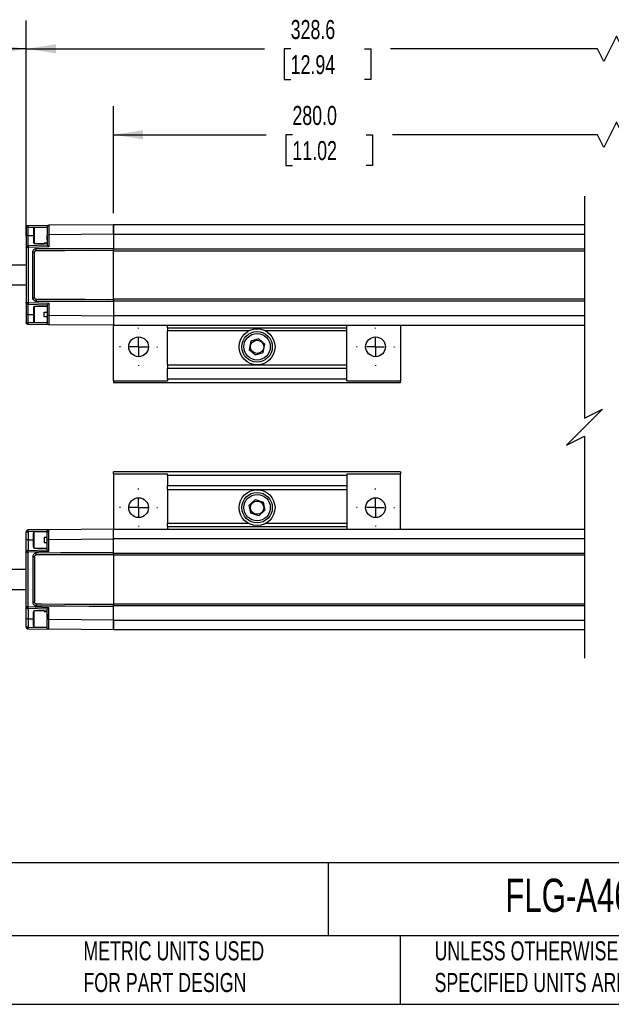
# Model space of a CAD drawing. Header units: millimetres. Extents: x 16 to 683, y 16 to 524.
# Tile 12 of 18: x 303 to 468, y 16 to 290. Entities that reach past the tile are written whole.
import ezdxf

# ---------------------------------------------------------------- set-up
doc = ezdxf.new("R2010")
doc.units = ezdxf.units.MM
doc.header["$LTSCALE"] = 2.5
doc.linetypes.add('CENTERX2', pattern=[20.32, 12.7, -2.54, 2.54, -2.54])
doc.layers.add('CENTER', color=40, linetype='CENTERX2')
doc.layers.add('DIMENSIONS', color=140, linetype='Continuous', lineweight=25)
doc.layers.add('TEXT', color=140, linetype='Continuous', lineweight=25)
doc.styles.add('SLDTEXTSTYLE0', font='TXT', dxfattribs={"width": 0.7})
doc.dimstyles.new('SLDDIMSTYLE0', dxfattribs={"dimtxt": 5.39502, "dimasz": 8.255, "dimexe": 0, "dimexo": 0.0625, "dimgap": 1.348755, "dimtad": 0, "dimtih": 1, "dimtoh": 1, "dimrnd": 1e-09, "dimzin": 4, "dimdsep": 46, "dimtxsty": 'SLDTEXTSTYLE0', "dimsah": 1, "dimcen": 0.09, "dimadec": 0, "dimazin": 1, "dimtfac": 1, "dimtofl": 0, "dimtmove": 0, "dimatfit": 3, "dimfxl": 0, "dimfrac": 2, "dimtolj": 1, "dimtzin": 12, "dimarcsym": 0})
doc.dimstyles.new('SLDDIMSTYLE1', dxfattribs={"dimtxt": 5.39502, "dimasz": 8.255, "dimexe": 0, "dimexo": 0.0625, "dimgap": 1.348755, "dimtad": 0, "dimtih": 1, "dimtoh": 1, "dimrnd": 1e-09, "dimzin": 12, "dimdsep": 46, "dimtxsty": 'SLDTEXTSTYLE0', "dimsah": 1, "dimcen": 0.09, "dimadec": 0, "dimazin": 3, "dimtfac": 1, "dimtofl": 0, "dimtmove": 0, "dimatfit": 3, "dimfxl": 0, "dimfrac": 2, "dimtolj": 1, "dimtzin": 12, "dimarcsym": 0})

# ---------------------------------------------------------------- blocks, each defined once
blk = doc.blocks.new('_D')
at = {"layer": 'DIMENSIONS'}
for p, q in [((329.58, 236.17), (329.58, 265.98)), ((617.75, 236.17), (617.75, 265.98)), ((469.75, 261.57), (466.22, 254.52)), ((471.51, 258.05), (469.75, 261.57)), ((329.58, 258.05), (372.13, 258.05)), ((379.44, 258.05), (377.63, 258.05)), ((377.63, 258.05), (377.63, 249.47)), ((399.96, 258.05), (401.77, 258.05)), ((401.77, 258.05), (401.77, 249.47)), ((464.46, 258.05), (407.27, 258.05)), ((466.22, 254.52), (464.46, 258.05)), ((617.75, 258.05), (471.51, 258.05)), ((377.63, 249.47), (379.44, 249.47)), ((401.77, 249.47), (399.96, 249.47))]:
    blk.add_line(p, q, dxfattribs=at)
for points in [[(329.58, 258.05), (337.84, 256.78), (337.84, 259.32)], [(617.75, 258.05), (609.5, 259.32), (609.5, 256.78)]]:
    blk.add_solid(points, dxfattribs=at)
at = {"layer": 'DIMENSIONS', "char_height": 5.292, "attachment_point": 1, "style": 'SLDTEXTSTYLE0'}
for s, insert in [('280.0', (379.44, 266.07)), ('11.02', (379.44, 256.29))]:
    blk.add_mtext(s, dxfattribs=dict(at, insert=insert))
blk = doc.blocks.new('_D_1')
at = {"layer": 'DIMENSIONS'}
for p, q in [((305.28, 229.78), (305.28, 289.91)), ((642.05, 229.78), (642.05, 289.91)), ((469.73, 285.5), (466.2, 278.45)), ((471.49, 281.97), (469.73, 285.5)), ((305.28, 281.97), (371.64, 281.97)), ((378.95, 281.97), (377.14, 281.97)), ((377.14, 281.97), (377.14, 273.4)), ((399.47, 281.97), (401.28, 281.97)), ((401.28, 281.97), (401.28, 273.4)), ((464.44, 281.97), (406.78, 281.97)), ((466.2, 278.45), (464.44, 281.97)), ((642.05, 281.97), (471.49, 281.97)), ((377.14, 273.4), (378.95, 273.4)), ((401.28, 273.4), (399.47, 273.4))]:
    blk.add_line(p, q, dxfattribs=at)
for points in [[(305.28, 281.97), (313.54, 280.7), (313.54, 283.24)], [(642.05, 281.97), (633.8, 283.24), (633.8, 280.7)]]:
    blk.add_solid(points, dxfattribs=at)
at = {"layer": 'DIMENSIONS', "char_height": 5.292, "attachment_point": 1, "style": 'SLDTEXTSTYLE0'}
for s, insert in [('328.6', (378.95, 290)), ('12.94', (378.95, 280.22))]:
    blk.add_mtext(s, dxfattribs=dict(at, insert=insert))
blk = doc.blocks.new('_D_2')
at = {"layer": 'DIMENSIONS'}
for p, q in [((199.7, 227.42), (199.7, 289.91)), ((305.28, 229.78), (305.28, 289.91)), ((270.77, 285.5), (269.01, 281.97)), ((274.3, 278.45), (270.77, 285.5)), ((199.7, 281.97), (228.28, 281.97)), ((269.01, 281.97), (253.13, 281.97)), ((276.07, 281.97), (274.3, 278.45)), ((305.28, 281.97), (276.07, 281.97))]:
    blk.add_line(p, q, dxfattribs=at)
for points in [[(199.7, 281.97), (207.95, 280.7), (207.95, 283.24)], [(305.28, 281.97), (297.03, 283.24), (297.03, 280.7)]]:
    blk.add_solid(points, dxfattribs=at)
at = {"layer": 'DIMENSIONS', "char_height": 5.292, "attachment_point": 1, "style": 'SLDTEXTSTYLE0'}
for s, insert in [('200.0', (230.44, 288.79)), ('[7.87]', (229.48, 280.22))]:
    blk.add_mtext(s, dxfattribs=dict(at, insert=insert))
blk = doc.blocks.new('SW_CENTERMARKSYMBOL_0')
at = {"layer": 'CENTER', "color": 0}
for p, q in [((0, 5.08), (0, 5.29)), ((-5.08, 0), (-5.29, 0)), ((0, 0), (-2.54, 0)), ((0, 0), (0, 2.54)), ((0, 0), (0, -2.54)), ((0, 0), (2.54, 0)), ((5.08, 0), (5.29, 0)), ((0, -5.08), (0, -5.29))]:
    blk.add_line(p, q, dxfattribs=at)
blk = doc.blocks.new('SW_CENTERMARKSYMBOL_1')
at = {"layer": 'CENTER', "color": 0}
for p, q in [((0, 5.08), (0, 5.29)), ((-5.08, 0), (-5.29, 0)), ((0, 0), (-2.54, 0)), ((0, 0), (0, 2.54)), ((0, 0), (0, -2.54)), ((0, 0), (2.54, 0)), ((5.08, 0), (5.29, 0)), ((0, -5.08), (0, -5.29))]:
    blk.add_line(p, q, dxfattribs=at)
blk = doc.blocks.new('SW_CENTERMARKSYMBOL_2')
at = {"layer": 'CENTER', "color": 0}
for p, q in [((0, 5.08), (0, 5.29)), ((-5.08, 0), (-5.29, 0)), ((0, 0), (-2.54, 0)), ((0, 0), (0, 2.54)), ((0, 0), (0, -2.54)), ((0, 0), (2.54, 0)), ((5.08, 0), (5.29, 0)), ((0, -5.08), (0, -5.29))]:
    blk.add_line(p, q, dxfattribs=at)
blk = doc.blocks.new('SW_CENTERMARKSYMBOL_3')
at = {"layer": 'CENTER', "color": 0}
for p, q in [((0, 5.08), (0, 5.29)), ((-5.08, 0), (-5.29, 0)), ((0, 0), (-2.54, 0)), ((0, 0), (0, 2.54)), ((0, 0), (0, -2.54)), ((0, 0), (2.54, 0)), ((5.08, 0), (5.29, 0)), ((0, -5.08), (0, -5.29))]:
    blk.add_line(p, q, dxfattribs=at)

msp = doc.modelspace()

# ---------------------------------------------------------------- linework, layer by layer
for p, q in [((305.767, 232.286), (305.284, 232.286)), ((305.284, 232.286), (305.284, 229.994)), ((305.767, 232.286), (311.084, 232.335)), ((305.767, 229.994), (305.767, 232.286)), ((305.78, 232.786), (311.58, 232.837)), ((307.509, 232.244), (307.284, 232.019)), ((307.284, 232.019), (307.284, 227.969)), ((311.084, 232.244), (307.509, 232.244)), ((307.509, 232.244), (307.509, 227.744)), ((311.084, 232.337), (311.084, 232.098)), ((329.584, 232.994), (311.58, 232.837)), ((460.775, 232.994), (329.584, 232.994)), ((329.584, 230.334), (329.584, 232.994)), ((329.584, 232.994), (329.584, 230.334)), ((305.767, 229.994), (305.284, 229.994)), ((305.284, 229.994), (305.284, 226.609)), ((305.767, 227.108), (305.767, 229.994)), ((305.767, 229.994), (307.284, 229.994)), ((307.284, 227.969), (307.509, 227.744)), ((307.509, 227.744), (310.284, 227.744)), ((310.284, 227.87), (311.084, 227.87)), ((311.084, 227.835), (310.284, 227.835)), ((311.084, 229.844), (311.084, 230.119)), ((311.084, 228.679), (311.084, 229.994)), ((311.084, 229.844), (311.084, 227.294)), ((329.584, 230.334), (311.584, 230.172)), ((311.584, 230.172), (311.584, 226.851)), ((329.584, 230.334), (460.775, 230.334)), ((329.584, 230.334), (329.584, 226.424)), ((305.284, 226.609), (305.284, 211.38)), ((311.086, 227.294), (305.767, 227.108)), ((311.584, 226.851), (305.784, 226.647)), ((305.784, 226.647), (305.784, 211.341)), ((307.084, 212.644), (307.084, 225.344)), ((307.584, 225.319), (307.084, 225.344)), ((307.584, 212.669), (307.584, 225.319)), ((308.082, 225.819), (308.081, 226.348)), ((311.084, 227.294), (311.086, 227.294)), ((329.584, 226.273), (329.584, 226.424)), ((329.584, 226.424), (329.584, 225.894)), ((329.584, 226.273), (460.775, 226.273)), ((329.584, 225.744), (329.584, 226.273)), ((329.584, 225.744), (460.775, 225.744)), ((329.584, 212.244), (329.584, 225.744)), ((305.284, 221.744), (280.993, 221.744)), ((280.993, 216.244), (305.284, 216.244)), ((305.284, 211.38), (305.284, 207.994)), ((305.784, 211.341), (311.584, 211.138)), ((307.084, 212.644), (307.584, 212.669)), ((308.082, 212.169), (308.081, 211.64)), ((460.775, 212.244), (329.584, 212.244)), ((329.584, 211.715), (329.584, 212.244)), ((329.584, 212.094), (329.584, 211.564)), ((460.775, 211.715), (329.584, 211.715)), ((329.584, 211.564), (329.584, 211.715)), ((329.584, 211.564), (329.584, 207.654)), ((305.767, 210.88), (311.086, 210.694)), ((305.767, 207.994), (305.767, 210.88)), ((307.509, 210.244), (307.284, 210.019)), ((307.284, 210.019), (307.284, 205.969)), ((311.084, 210.244), (307.509, 210.244)), ((307.509, 210.244), (307.509, 205.744)), ((310.284, 208.682), (311.084, 208.682)), ((310.284, 207.307), (310.284, 208.682)), ((311.084, 210.694), (311.084, 207.872)), ((311.086, 210.694), (311.084, 210.694)), ((311.584, 211.138), (311.584, 207.816)), ((305.767, 207.994), (305.284, 207.994)), ((305.284, 207.994), (305.284, 205.702)), ((305.284, 205.702), (305.767, 205.702)), ((305.767, 205.702), (305.767, 207.994)), ((305.767, 207.994), (307.284, 207.994)), ((311.084, 205.653), (305.767, 205.702)), ((307.284, 205.969), (307.509, 205.744)), ((307.509, 205.744), (311.084, 205.744)), ((311.086, 207.307), (310.284, 207.307)), ((311.084, 207.872), (311.084, 207.307)), ((311.084, 207.307), (311.087, 207.307)), ((311.084, 205.865), (311.084, 205.925)), ((311.084, 205.863), (311.084, 205.651)), ((311.584, 207.816), (329.584, 207.654)), ((460.775, 207.654), (329.584, 207.654)), ((329.584, 207.654), (329.584, 204.994)), ((329.584, 207.654), (329.584, 204.994)), ((311.58, 205.151), (305.78, 205.202)), ((329.584, 204.994), (311.58, 205.151)), ((329.584, 204.994), (460.775, 204.994)), ((329.584, 189.558), (329.584, 204.844)), ((344.584, 204.234), (344.584, 204.994)), ((344.584, 204.234), (344.584, 203.437)), ((344.584, 204.234), (394.584, 204.234)), ((367.291, 203.437), (344.584, 203.437)), ((344.584, 193.934), (344.584, 203.437)), ((394.584, 203.437), (371.877, 203.437)), ((394.584, 204.234), (394.584, 204.994)), ((394.584, 203.437), (394.584, 204.234)), ((394.584, 193.934), (394.584, 203.437)), ((409.584, 204.994), (409.584, 189.558)), ((367.869, 200.54), (367.387, 198.282)), ((370.065, 201.253), (367.869, 200.54)), ((371.781, 199.707), (370.065, 201.253)), ((367.387, 198.282), (369.103, 196.735)), ((369.103, 196.735), (371.299, 197.448)), ((371.299, 197.448), (371.781, 199.707)), ((344.584, 193.934), (394.584, 193.934)), ((344.584, 193.934), (344.584, 192.934)), ((394.584, 192.934), (344.584, 192.934)), ((344.584, 189.994), (344.584, 192.934)), ((394.584, 192.934), (394.584, 193.934)), ((394.584, 189.994), (394.584, 192.934)), ((329.584, 189.558), (329.584, 188.994)), ((329.584, 189.558), (344.584, 189.558)), ((394.584, 189.994), (344.584, 189.994)), ((344.584, 189.994), (344.584, 189.558)), ((394.584, 189.558), (394.584, 189.994)), ((394.584, 189.558), (409.584, 189.558)), ((409.584, 188.994), (409.584, 189.558)), ((409.584, 188.994), (329.584, 188.994)), ((329.584, 163.63), (329.584, 164.194)), ((409.584, 164.194), (329.584, 164.194)), ((329.584, 163.63), (344.584, 163.63)), ((329.584, 163.63), (329.584, 148.344)), ((344.584, 163.194), (344.584, 163.63)), ((394.584, 163.194), (344.584, 163.194)), ((344.584, 163.194), (344.584, 160.254)), ((394.584, 163.63), (409.584, 163.63)), ((394.584, 163.63), (394.584, 163.194)), ((394.584, 163.194), (394.584, 160.254)), ((409.584, 164.194), (409.584, 163.63)), ((409.584, 148.194), (409.584, 163.63)), ((394.584, 160.254), (344.584, 160.254)), ((344.584, 159.254), (344.584, 160.254)), ((344.584, 159.254), (394.584, 159.254)), ((344.584, 159.254), (344.584, 149.751)), ((394.584, 160.254), (394.584, 159.254)), ((394.584, 159.254), (394.584, 149.751)), ((367.387, 154.907), (369.103, 156.453)), ((369.103, 156.453), (371.299, 155.74)), ((367.869, 152.648), (367.387, 154.907)), ((371.299, 155.74), (371.781, 153.482)), ((370.065, 151.935), (367.869, 152.648)), ((371.781, 153.482), (370.065, 151.935)), ((329.584, 148.194), (311.58, 148.037)), ((329.584, 145.534), (329.584, 148.194)), ((329.584, 148.194), (460.775, 148.194)), ((329.584, 145.534), (329.584, 148.194)), ((344.584, 148.954), (344.584, 149.751)), ((367.291, 149.751), (344.584, 149.751)), ((344.584, 148.954), (394.584, 148.954)), ((344.584, 148.954), (344.584, 148.194)), ((394.584, 149.751), (371.877, 149.751)), ((394.584, 149.751), (394.584, 148.954)), ((394.584, 148.954), (394.584, 148.194)), ((305.284, 147.486), (305.767, 147.486)), ((305.284, 145.194), (305.284, 147.486)), ((311.084, 147.535), (305.767, 147.486)), ((305.767, 147.486), (305.767, 145.194)), ((305.773, 147.948), (305.78, 147.986)), ((311.58, 148.037), (305.78, 147.986)), ((307.509, 147.444), (307.284, 147.219)), ((307.284, 143.169), (307.284, 147.219)), ((311.084, 147.444), (307.509, 147.444)), ((307.509, 142.944), (307.509, 147.444)), ((311.086, 145.882), (310.284, 145.882)), ((310.284, 145.882), (310.284, 144.507)), ((311.084, 147.325), (311.084, 147.537)), ((311.084, 147.324), (311.084, 147.264)), ((311.084, 145.316), (311.084, 145.882)), ((311.084, 145.882), (311.087, 145.882)), ((311.584, 145.372), (329.584, 145.534)), ((311.584, 142.051), (311.584, 145.372)), ((329.584, 141.624), (329.584, 145.534)), ((460.775, 145.534), (329.584, 145.534)), ((305.767, 145.194), (305.284, 145.194)), ((305.284, 141.809), (305.284, 145.194)), ((305.767, 145.194), (305.767, 142.308)), ((305.767, 145.194), (307.284, 145.194)), ((307.284, 143.169), (307.509, 142.944)), ((307.509, 142.944), (311.084, 142.944)), ((310.284, 144.507), (311.084, 144.507)), ((311.084, 142.494), (311.084, 145.316)), ((305.284, 126.58), (305.284, 141.809)), ((305.767, 142.308), (311.086, 142.494)), ((305.784, 141.847), (311.584, 142.051)), ((305.784, 126.541), (305.784, 141.847)), ((307.084, 140.544), (307.084, 127.844)), ((307.084, 140.544), (307.584, 140.519)), ((307.584, 140.519), (307.584, 127.869)), ((308.082, 141.019), (308.081, 141.548)), ((311.086, 142.494), (311.084, 142.494)), ((329.584, 141.094), (329.584, 141.624)), ((329.584, 141.624), (329.584, 141.473)), ((460.775, 141.473), (329.584, 141.473)), ((329.584, 141.473), (329.584, 140.944)), ((460.775, 140.944), (329.584, 140.944)), ((329.584, 140.944), (329.584, 127.444)), ((305.284, 136.944), (280.993, 136.944)), ((280.993, 131.444), (305.284, 131.444)), ((305.284, 123.194), (305.284, 126.58)), ((311.584, 126.338), (305.784, 126.541)), ((307.584, 127.869), (307.084, 127.844)), ((308.082, 127.369), (308.081, 126.84)), ((311.584, 123.016), (311.584, 126.338)), ((329.584, 127.444), (460.775, 127.444)), ((329.584, 127.444), (329.584, 126.915)), ((329.584, 126.764), (329.584, 127.294)), ((329.584, 126.915), (460.775, 126.915)), ((329.584, 126.915), (329.584, 126.764)), ((329.584, 122.854), (329.584, 126.764)), ((311.086, 125.894), (305.767, 126.08)), ((305.767, 126.08), (305.767, 123.194)), ((307.509, 125.444), (307.284, 125.219)), ((307.284, 121.169), (307.284, 125.219)), ((310.284, 125.444), (307.509, 125.444)), ((307.509, 120.944), (307.509, 125.444)), ((311.084, 125.354), (310.284, 125.354)), ((310.284, 125.318), (311.084, 125.318)), ((311.084, 123.345), (311.084, 125.894)), ((311.084, 125.894), (311.086, 125.894)), ((311.084, 124.509), (311.084, 123.195)), ((305.767, 123.194), (305.284, 123.194)), ((305.284, 120.902), (305.284, 123.194)), ((305.767, 120.902), (305.284, 120.902)), ((305.767, 123.194), (305.767, 120.902)), ((305.767, 123.194), (307.284, 123.194)), ((305.767, 120.902), (311.084, 120.853)), ((307.284, 121.169), (307.509, 120.944)), ((307.509, 120.944), (311.084, 120.944)), ((311.084, 123.345), (311.084, 123.069)), ((311.084, 120.851), (311.084, 121.09)), ((329.584, 122.854), (311.584, 123.016)), ((329.584, 120.194), (329.584, 122.854)), ((329.584, 122.854), (460.775, 122.854)), ((329.584, 122.854), (329.584, 120.194)), ((305.78, 120.402), (311.58, 120.351)), ((329.584, 120.194), (311.58, 120.351)), ((460.775, 120.194), (329.584, 120.194))]:
    msp.add_line(p, q)
at = {"flags": 128}
for points in [[(308.081, 226.348), (309.665, 226.354), (316.004, 226.376), (322.794, 226.4), (329.584, 226.424)], [(308.082, 225.819), (309.667, 225.825), (316.006, 225.847), (322.795, 225.87), (329.584, 225.894)], [(329.584, 211.564), (327.999, 211.57), (321.66, 211.592), (314.871, 211.616), (308.081, 211.64)], [(329.584, 212.094), (327.999, 212.1), (321.66, 212.122), (314.871, 212.145), (308.082, 212.169)], [(329.584, 141.624), (327.999, 141.618), (321.66, 141.596), (314.871, 141.572), (308.081, 141.548)], [(329.584, 141.094), (327.999, 141.089), (321.66, 141.066), (314.871, 141.043), (308.082, 141.019)], [(308.081, 126.84), (309.665, 126.834), (316.004, 126.812), (322.794, 126.788), (329.584, 126.764)], [(308.082, 127.369), (309.667, 127.364), (316.006, 127.342), (322.795, 127.318), (329.584, 127.294)]]:
    msp.add_lwpolyline(points, dxfattribs=at)
for centre, radius in [((369.584, 198.994), 5), ((369.584, 198.994), 4.25), ((336.584, 198.994), 2.75), ((369.584, 198.994), 3.683), ((369.584, 198.994), 1.842), ((402.584, 198.994), 2.75), ((369.584, 154.194), 5), ((336.584, 154.194), 2.75), ((369.584, 154.194), 4.25), ((369.584, 154.194), 3.683), ((402.584, 154.194), 2.75), ((369.584, 154.194), 1.842)]:
    msp.add_circle(centre, radius)
for points, knots in [([(305.284, 232.286), (305.292, 232.352), (305.306, 232.482), (305.421, 232.647), (305.584, 232.762), (305.715, 232.778), (305.78, 232.786)], [0, 0, 0, 0, 0.2499984, 0.4999935, 0.749992, 1, 1, 1, 1]), ([(305.78, 232.786), (305.777, 232.774), (305.769, 232.725), (305.769, 232.622), (305.765, 232.468), (305.766, 232.35), (305.767, 232.286)], [0, 0, 0, 0, 0.077158, 0.2938806, 0.6178843, 1, 1, 1, 1]), ([(311.58, 232.837), (311.515, 232.829), (311.384, 232.813), (311.221, 232.697), (311.106, 232.532), (311.092, 232.402), (311.084, 232.337)], [0, 0, 0, 0, 0.2500009, 0.5000018, 0.7499992, 1, 1, 1, 1]), ([(311.084, 232.098), (311.085, 231.994), (311.087, 231.736), (311.088, 231.275), (311.087, 230.72), (311.085, 230.318), (311.084, 230.119)], [0, 0, 0, 0, 0.1582553, 0.3911701, 0.6985545, 1, 1, 1, 1]), ([(311.58, 232.837), (311.58, 232.765), (311.581, 232.511), (311.581, 231.959), (311.582, 231.142), (311.583, 230.508), (311.584, 230.172)], [0, 0, 0, 0, 0.0809499, 0.2863981, 0.6216516, 1, 1, 1, 1]), ([(310.284, 227.752), (310.284, 227.75), (310.284, 227.703), (310.284, 227.789), (310.284, 227.87)], [0, 0, 0, 0, 0.055883, 1, 1, 1, 1]), ([(311.584, 230.172), (311.522, 230.172), (311.407, 230.171), (311.256, 230.157), (311.147, 230.151), (311.099, 230.126), (311.085, 230.119)], [0, 0, 0, 0, 0.36742, 0.6829599, 0.9027157, 1, 1, 1, 1]), ([(305.284, 226.609), (305.291, 226.673), (305.306, 226.801), (305.416, 226.964), (305.575, 227.08), (305.703, 227.099), (305.767, 227.108)], [0, 0, 0, 0, 0.2500019, 0.4999988, 0.750005, 1, 1, 1, 1]), ([(305.784, 226.647), (305.72, 226.647), (305.602, 226.647), (305.449, 226.635), (305.343, 226.634), (305.297, 226.614), (305.284, 226.609)], [0, 0, 0, 0, 0.3799373, 0.7024266, 0.9190238, 1, 1, 1, 1]), ([(305.767, 227.108), (305.767, 227.097), (305.768, 227.053), (305.773, 226.959), (305.779, 226.816), (305.782, 226.707), (305.784, 226.647)], [0, 0, 0, 0, 0.0746759, 0.2884193, 0.611738, 1, 1, 1, 1]), ([(307.084, 225.344), (307.093, 225.447), (307.113, 225.663), (307.272, 225.962), (307.521, 226.196), (307.806, 226.328), (307.999, 226.342), (308.081, 226.348)], [0, 0, 0, 0, 0.1968588, 0.4127944, 0.6303835, 0.8441011, 1, 1, 1, 1]), ([(308.082, 225.819), (308.02, 225.812), (307.924, 225.802), (307.808, 225.74), (307.717, 225.667), (307.645, 225.569), (307.594, 225.447), (307.588, 225.365), (307.584, 225.319)], [0, 0, 0, 0, 0.238176, 0.36564096, 0.49833765, 0.68368511, 0.82557594, 1, 1, 1, 1]), ([(311.584, 226.851), (311.518, 226.913), (311.402, 227.024), (311.252, 227.164), (311.155, 227.244), (311.106, 227.285), (311.09, 227.292), (311.086, 227.294)], [0, 0, 0, 0, 0.4083116, 0.7190972, 0.9224959, 0.9765598, 1, 1, 1, 1]), ([(305.284, 211.38), (305.297, 211.374), (305.343, 211.354), (305.449, 211.353), (305.602, 211.342), (305.72, 211.341), (305.784, 211.341)], [0, 0, 0, 0, 0.0809762, 0.2975734, 0.6200627, 1, 1, 1, 1]), ([(305.767, 210.88), (305.703, 210.889), (305.575, 210.908), (305.416, 211.024), (305.306, 211.187), (305.291, 211.315), (305.284, 211.38)], [0, 0, 0, 0, 0.2499947, 0.4999978, 0.7499985, 1, 1, 1, 1]), ([(305.784, 211.341), (305.782, 211.282), (305.777, 211.172), (305.772, 211.03), (305.771, 210.936), (305.767, 210.891), (305.767, 210.88)], [0, 0, 0, 0, 0.3882608, 0.7115687, 0.9252896, 1, 1, 1, 1]), ([(308.081, 211.64), (307.977, 211.65), (307.763, 211.67), (307.469, 211.829), (307.237, 212.076), (307.105, 212.363), (307.09, 212.559), (307.084, 212.644)], [0, 0, 0, 0, 0.197333, 0.4093836, 0.6248069, 0.8382266, 1, 1, 1, 1]), ([(307.584, 212.669), (307.588, 212.624), (307.594, 212.541), (307.645, 212.419), (307.717, 212.321), (307.808, 212.248), (307.924, 212.186), (308.02, 212.176), (308.082, 212.169)], [0, 0, 0, 0, 0.1744829, 0.3163859, 0.5016622, 0.6343139, 0.7617639, 1, 1, 1, 1]), ([(311.584, 211.138), (311.518, 211.075), (311.402, 210.964), (311.252, 210.825), (311.154, 210.744), (311.106, 210.704), (311.09, 210.696), (311.086, 210.694)], [0, 0, 0, 0, 0.4083132, 0.7191027, 0.9225361, 0.9765822, 1, 1, 1, 1]), ([(305.78, 205.202), (305.715, 205.21), (305.584, 205.226), (305.421, 205.342), (305.306, 205.506), (305.292, 205.637), (305.284, 205.702)], [0, 0, 0, 0, 0.2500076, 0.5000062, 0.7500015, 1, 1, 1, 1]), ([(305.767, 205.702), (305.766, 205.638), (305.765, 205.52), (305.769, 205.366), (305.769, 205.263), (305.777, 205.215), (305.78, 205.202)], [0, 0, 0, 0, 0.3821209, 0.706122, 0.9228417, 1, 1, 1, 1]), ([(311.084, 207.872), (311.097, 207.864), (311.14, 207.837), (311.25, 207.833), (311.402, 207.817), (311.52, 207.816), (311.584, 207.816)], [0, 0, 0, 0, 0.0860058, 0.3025066, 0.6229639, 1, 1, 1, 1]), ([(311.086, 207.307), (311.087, 207.14), (311.089, 206.856), (311.088, 206.47), (311.085, 206.176), (311.084, 206), (311.084, 205.925)], [0, 0, 0, 0, 0.3620181, 0.6164577, 0.8367176, 1, 1, 1, 1]), ([(311.584, 207.816), (311.583, 207.48), (311.582, 206.846), (311.581, 206.029), (311.581, 205.477), (311.58, 205.222), (311.58, 205.151)], [0, 0, 0, 0, 0.3781047, 0.7135793, 0.9200678, 1, 1, 1, 1]), ([(311.58, 205.151), (311.515, 205.159), (311.384, 205.175), (311.221, 205.291), (311.106, 205.456), (311.092, 205.586), (311.084, 205.651)], [0, 0, 0, 0, 0.2500006, 0.5000015, 0.7499991, 1, 1, 1, 1]), ([(305.783, 147.948), (305.752, 147.944), (305.689, 147.934), (305.598, 147.903), (305.511, 147.859), (305.434, 147.801), (305.369, 147.732), (305.32, 147.654), (305.289, 147.569), (305.286, 147.51), (305.284, 147.481)], [0, 0, 0, 0, 0.125634, 0.2552198, 0.3858859, 0.5151881, 0.6414116, 0.7638447, 0.8828962, 1, 1, 1, 1]), ([(305.767, 147.486), (305.766, 147.55), (305.765, 147.668), (305.769, 147.822), (305.769, 147.912), (305.773, 147.948), (305.773, 147.948)], [0, 0, 0, 0, 0.4140193, 0.7650671, 0.999878, 1, 1, 1, 1]), ([(311.58, 148.037), (311.515, 148.029), (311.384, 148.013), (311.221, 147.897), (311.106, 147.732), (311.092, 147.602), (311.084, 147.537)], [0, 0, 0, 0, 0.2500006, 0.5000015, 0.7499991, 1, 1, 1, 1]), ([(311.086, 145.882), (311.087, 146.048), (311.089, 146.332), (311.088, 146.718), (311.085, 147.012), (311.084, 147.188), (311.084, 147.264)], [0, 0, 0, 0, 0.3620181, 0.6164577, 0.8367176, 1, 1, 1, 1]), ([(311.084, 145.316), (311.097, 145.324), (311.14, 145.352), (311.25, 145.356), (311.402, 145.371), (311.52, 145.372), (311.584, 145.372)], [0, 0, 0, 0, 0.0860058, 0.3025066, 0.6229639, 1, 1, 1, 1]), ([(311.584, 145.372), (311.584, 145.593), (311.583, 146.007), (311.582, 146.705), (311.581, 147.331), (311.58, 147.806), (311.58, 147.996), (311.58, 148.037)], [0, 0, 0, 0, 0.2486917, 0.4659292, 0.7858288, 0.9536568, 1, 1, 1, 1]), ([(305.767, 142.308), (305.703, 142.299), (305.575, 142.28), (305.416, 142.164), (305.306, 142.001), (305.291, 141.873), (305.284, 141.809)], [0, 0, 0, 0, 0.2499947, 0.4999978, 0.7499985, 1, 1, 1, 1]), ([(305.284, 141.809), (305.297, 141.814), (305.343, 141.834), (305.449, 141.835), (305.602, 141.847), (305.72, 141.847), (305.784, 141.847)], [0, 0, 0, 0, 0.0809762, 0.2975734, 0.6200627, 1, 1, 1, 1]), ([(305.784, 141.847), (305.782, 141.907), (305.777, 142.016), (305.772, 142.158), (305.771, 142.253), (305.767, 142.297), (305.767, 142.308)], [0, 0, 0, 0, 0.3882608, 0.7115687, 0.9252896, 1, 1, 1, 1]), ([(308.081, 141.548), (307.977, 141.539), (307.763, 141.519), (307.469, 141.359), (307.237, 141.112), (307.105, 140.825), (307.09, 140.629), (307.084, 140.544)], [0, 0, 0, 0, 0.197333, 0.4093836, 0.6248069, 0.8382266, 1, 1, 1, 1]), ([(307.584, 140.519), (307.588, 140.565), (307.594, 140.647), (307.645, 140.769), (307.717, 140.867), (307.808, 140.94), (307.924, 141.002), (308.02, 141.012), (308.082, 141.019)], [0, 0, 0, 0, 0.1744829, 0.3163859, 0.5016622, 0.6343139, 0.7617639, 1, 1, 1, 1]), ([(311.584, 142.051), (311.518, 142.113), (311.402, 142.224), (311.252, 142.364), (311.154, 142.444), (311.106, 142.485), (311.09, 142.492), (311.086, 142.494)], [0, 0, 0, 0, 0.4083132, 0.7191027, 0.9225361, 0.9765822, 1, 1, 1, 1]), ([(305.784, 126.541), (305.72, 126.541), (305.602, 126.542), (305.449, 126.553), (305.343, 126.554), (305.297, 126.574), (305.284, 126.58)], [0, 0, 0, 0, 0.3799373, 0.7024266, 0.9190238, 1, 1, 1, 1]), ([(305.284, 126.58), (305.291, 126.515), (305.306, 126.387), (305.416, 126.224), (305.575, 126.108), (305.703, 126.089), (305.767, 126.08)], [0, 0, 0, 0, 0.2500019, 0.4999988, 0.750005, 1, 1, 1, 1]), ([(305.767, 126.08), (305.767, 126.091), (305.768, 126.136), (305.773, 126.23), (305.779, 126.372), (305.782, 126.482), (305.784, 126.541)], [0, 0, 0, 0, 0.0746759, 0.2884193, 0.611738, 1, 1, 1, 1]), ([(307.084, 127.844), (307.093, 127.741), (307.113, 127.525), (307.272, 127.227), (307.521, 126.992), (307.806, 126.86), (307.999, 126.846), (308.081, 126.84)], [0, 0, 0, 0, 0.1968588, 0.4127944, 0.6303835, 0.8441011, 1, 1, 1, 1]), ([(308.082, 127.369), (308.02, 127.376), (307.924, 127.386), (307.808, 127.448), (307.717, 127.521), (307.645, 127.619), (307.594, 127.741), (307.588, 127.824), (307.584, 127.869)], [0, 0, 0, 0, 0.238176, 0.36564096, 0.49833765, 0.68368511, 0.82557594, 1, 1, 1, 1]), ([(311.584, 126.338), (311.518, 126.275), (311.402, 126.164), (311.252, 126.025), (311.155, 125.944), (311.106, 125.904), (311.09, 125.896), (311.086, 125.894)], [0, 0, 0, 0, 0.4083116, 0.7190972, 0.9224959, 0.9765598, 1, 1, 1, 1]), ([(310.284, 125.436), (310.284, 125.439), (310.284, 125.485), (310.284, 125.399), (310.284, 125.318)], [0, 0, 0, 0, 0.055883, 1, 1, 1, 1]), ([(305.284, 120.902), (305.292, 120.837), (305.306, 120.706), (305.421, 120.542), (305.584, 120.426), (305.715, 120.41), (305.78, 120.402)], [0, 0, 0, 0, 0.2499984, 0.4999935, 0.749992, 1, 1, 1, 1]), ([(305.78, 120.402), (305.777, 120.415), (305.769, 120.463), (305.769, 120.566), (305.765, 120.72), (305.766, 120.838), (305.767, 120.902)], [0, 0, 0, 0, 0.077158, 0.2938806, 0.6178843, 1, 1, 1, 1]), ([(311.084, 121.09), (311.085, 121.194), (311.087, 121.452), (311.088, 121.913), (311.087, 122.469), (311.085, 122.87), (311.084, 123.069)], [0, 0, 0, 0, 0.1582553, 0.3911701, 0.6985545, 1, 1, 1, 1]), ([(311.58, 120.351), (311.515, 120.359), (311.384, 120.375), (311.221, 120.491), (311.106, 120.656), (311.092, 120.786), (311.084, 120.851)], [0, 0, 0, 0, 0.2500009, 0.5000018, 0.7499992, 1, 1, 1, 1]), ([(311.584, 123.016), (311.522, 123.016), (311.407, 123.017), (311.256, 123.031), (311.147, 123.037), (311.099, 123.062), (311.085, 123.07)], [0, 0, 0, 0, 0.36742, 0.6829599, 0.9027157, 1, 1, 1, 1]), ([(311.58, 120.351), (311.58, 120.381), (311.58, 120.537), (311.581, 120.811), (311.582, 121.219), (311.582, 121.705), (311.583, 122.318), (311.584, 122.77), (311.584, 123.016)], [0, 0, 0, 0, 0.0329692, 0.1759415, 0.3091319, 0.4912956, 0.7233888, 1, 1, 1, 1])]:
    msp.add_open_spline(points, degree=3, knots=knots)
at = {"layer": 'DIMENSIONS', "color": 140}
for p, q in [((460.775, 240.932), (460.775, 179.094)), ((460.775, 179.094), (465.775, 181.594)), ((465.775, 181.594), (460.775, 176.594)), ((460.775, 176.594), (455.775, 171.594)), ((455.775, 171.594), (460.775, 174.094)), ((460.775, 174.094), (460.775, 112.257))]:
    msp.add_line(p, q, dxfattribs=at)
at = {"layer": 'TEXT'}
for p, q in [((682.625, 55.315), (15.875, 55.315)), ((389.397, 55.315), (389.397, 34.925)), ((682.625, 34.925), (15.875, 34.925)), ((409.45, 34.925), (409.45, 15.875)), ((15.875, 15.875), (682.625, 15.875))]:
    msp.add_line(p, q, dxfattribs=at)

# ---------------------------------------------------------------- block references
at = {"layer": 'CENTER'}
for name, p in [('SW_CENTERMARKSYMBOL_1', (336.584, 198.994)), ('SW_CENTERMARKSYMBOL_0', (402.584, 198.994)), ('SW_CENTERMARKSYMBOL_3', (336.584, 154.194)), ('SW_CENTERMARKSYMBOL_2', (402.584, 154.194))]:
    msp.add_blockref(name, p, dxfattribs=at)

# ---------------------------------------------------------------- texts
at = {"layer": 'TEXT', "attachment_point": 1, "style": 'SLDTEXTSTYLE0'}
for s, insert, char_height in [('PROSENSE FLG LIGHT GRID, SENDER/RECEIVER PAIR, OBJECT DETECTION, 40MM RESOLUTION, 280MM DETECTION HEIGHT, 0.1-^J10M OPERATING DISTANCE, NPN/PNP, (1) 8-PIN M12 QUICK-DISCONNECT AND (1) 12-PIN M12 QUICK-DISCONNECT.', (19.914, 50.706), 3.96875), ('FLG-A46-0280', (438.754, 50.857), 9.26042), ('METRIC UNITS USED ^JFOR PART DESIGN', (321.196, 33.41), 5.29167), ('UNLESS OTHERWISE ^JSPECIFIED UNITS ARE:', (419.02, 33.41), 5.29167)]:
    msp.add_mtext(s, dxfattribs=dict(at, insert=insert, char_height=char_height))

# ---------------------------------------------------------------- dimensions: what is measured, and where the dimension line sits
at = {"layer": 'DIMENSIONS'}
for base, p1, p2, text, dimstyle, picture, middle in [((199.699, 281.973), (305.284, 226.609), (199.699, 224.244), '200.0\\P[7.87]', 'SLDDIMSTYLE1', '_D_2', (240.704, 281.973)), ((642.054, 281.973), (305.284, 226.609), (642.054, 226.609), '328.6', 'SLDDIMSTYLE1', '_D_1', (389.212, 281.973)), ((617.754, 258.045), (329.584, 232.994), (617.754, 232.994), '280.0', 'SLDDIMSTYLE0', '_D', (389.698, 258.045))]:
    dim = msp.add_linear_dim(base=base, p1=p1, p2=p2, angle=0, text=text, dimstyle=dimstyle, dxfattribs=at)
    dim.commit()
    dim.dimension.update_dxf_attribs({"geometry": picture, "text_midpoint": middle, "dimtype": 160})

doc.saveas('drawing.dxf')
